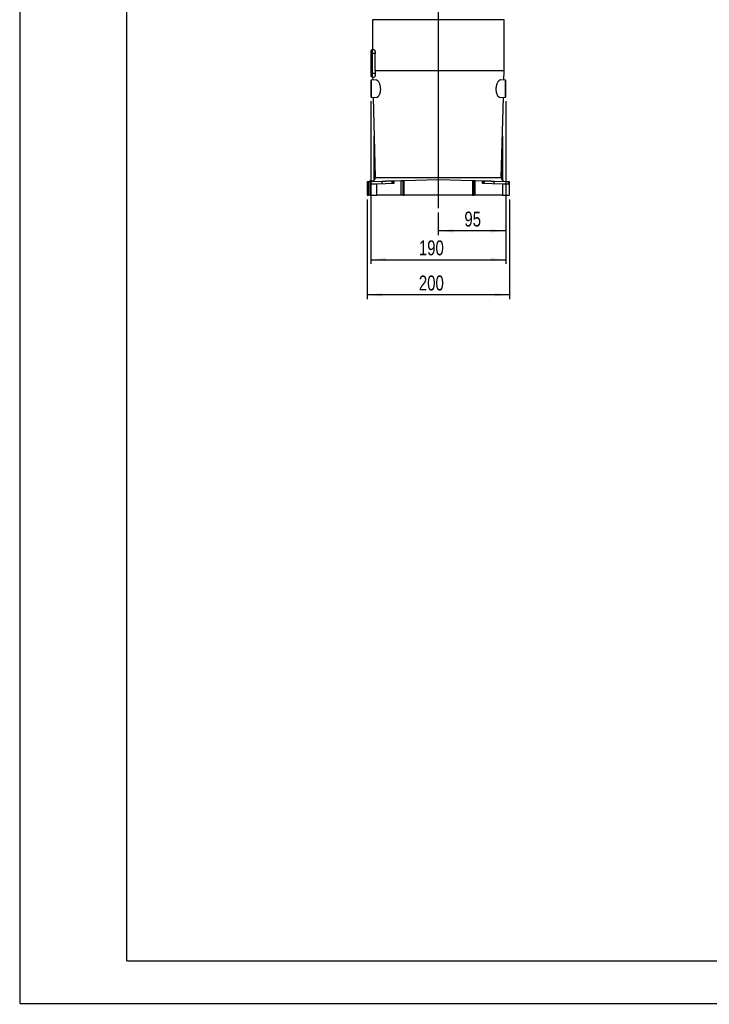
# Model space of a CAD drawing. Extents: x 0 to 841, y 0 to 594.
# Tile 1 of 142: x 0 to 162, y 0 to 231. Entities that reach past the tile are written whole.
import ezdxf

# ---------------------------------------------------------------- set-up
doc = ezdxf.new("R2010")
doc.units = 0
doc.layers.get('0').update_dxf_attribs({"linetype": 'CONTINUOUS'})
doc.styles.add('SLDTEXTSTYLE0', font='TXT', dxfattribs={"width": 0.75})
doc.styles.add('SLDTEXTSTYLE2', font='TXT', dxfattribs={"width": 0.7})
doc.styles.add('SLDTEXTSTYLE3', font='TXT', dxfattribs={"width": 0.6875})
doc.dimstyles.new('SLDDIMSTYLE16', dxfattribs={"dimtxt": 3.5, "dimasz": 3.556, "dimexe": 0, "dimexo": 0.0625, "dimgap": 0.875, "dimtad": 1, "dimlfac": 2.5, "dimrnd": 1e-09, "dimzin": 12, "dimtxsty": 'SLDTEXTSTYLE0', "dimblk1": 'NONE', "dimblk2": 'NONE', "dimsah": 1, "dimcen": 0, "dimazin": 3, "dimtol": 1, "dimtp": 0.018, "dimtfac": 1, "dimtdec": 3, "dimtmove": 0, "dimatfit": 3, "dimtolj": 1})
doc.dimstyles.new('SLDDIMSTYLE17', dxfattribs={"dimtxt": 3.5, "dimasz": 3.556, "dimexe": 0, "dimexo": 0.0625, "dimgap": 0.875, "dimtad": 1, "dimlfac": 2.5, "dimrnd": 1e-09, "dimzin": 12, "dimtxsty": 'SLDTEXTSTYLE0', "dimblk1": 'NONE', "dimblk2": 'NONE', "dimsah": 1, "dimcen": 0, "dimazin": 3, "dimtol": 1, "dimtp": 0.012, "dimtfac": 1, "dimtdec": 3, "dimtmove": 0, "dimatfit": 3, "dimtolj": 1})
doc.dimstyles.new('SLDDIMSTYLE18', dxfattribs={"dimtxt": 3.5, "dimasz": 3.556, "dimexe": 0, "dimexo": 0.0625, "dimgap": 0.875, "dimtad": 1, "dimlfac": 2.5, "dimrnd": 1e-09, "dimzin": 12, "dimtxsty": 'SLDTEXTSTYLE0', "dimblk1": 'NONE', "dimblk2": 'NONE', "dimsah": 1, "dimcen": 0, "dimazin": 3, "dimtol": 1, "dimtp": 0.01, "dimtfac": 1, "dimtmove": 0, "dimatfit": 3, "dimtolj": 1})
doc.dimstyles.new('SLDDIMSTYLE2', dxfattribs={"dimtxt": 3.5, "dimasz": 3.556, "dimexe": 0, "dimexo": 0.0625, "dimgap": 0.875, "dimtad": 1, "dimlfac": 6, "dimrnd": 1e-09, "dimzin": 12, "dimtxsty": 'SLDTEXTSTYLE0', "dimsah": 1, "dimcen": 0.09, "dimazin": 3, "dimtfac": 1, "dimtofl": 0, "dimtmove": 0, "dimatfit": 3, "dimtolj": 1, "dimtzin": 12})

# ---------------------------------------------------------------- blocks, each defined once
blk = doc.blocks.new('_D_25')
at = {"color": 7, "linetype": 'CONTINUOUS'}
for p, q in [((113.91, 211.77), (113.91, 180.36)), ((98.08, 185.64), (98.08, 180.36)), ((113.91, 181.36), (98.08, 181.36))]:
    blk.add_line(p, q, dxfattribs=at)
for points in [[(98.08, 181.36), (101.63, 180.97), (101.63, 181.74)], [(113.91, 181.36), (110.35, 181.74), (110.35, 180.97)]]:
    blk.add_solid(points, dxfattribs=at)
at = {"color": 7, "linetype": 'CONTINUOUS', "insert": (104.19, 185.87, -45.27), "char_height": 3.5, "attachment_point": 1, "style": 'SLDTEXTSTYLE0'}
blk.add_mtext('95', dxfattribs=at)
blk = doc.blocks.new('_D_26')
at = {"color": 7, "linetype": 'CONTINUOUS'}
for p, q in [((82.24, 211.77), (82.24, 173.59)), ((113.91, 211.77), (113.91, 173.59)), ((82.24, 174.59), (113.91, 174.59))]:
    blk.add_line(p, q, dxfattribs=at)
for points in [[(82.24, 174.59), (85.8, 174.21), (85.8, 174.97)], [(113.91, 174.59), (110.35, 174.97), (110.35, 174.21)]]:
    blk.add_solid(points, dxfattribs=at)
at = {"color": 7, "linetype": 'CONTINUOUS', "insert": (93.52, 179.11, -45.27), "char_height": 3.5, "attachment_point": 1, "style": 'SLDTEXTSTYLE0'}
blk.add_mtext('190', dxfattribs=at)
blk = doc.blocks.new('_D_27')
at = {"color": 7, "linetype": 'CONTINUOUS'}
for p, q in [((81.41, 188.69), (81.41, 165.36)), ((114.74, 188.69), (114.74, 165.36)), ((114.74, 166.36), (81.41, 166.36))]:
    blk.add_line(p, q, dxfattribs=at)
for points in [[(81.41, 166.36), (84.97, 165.97), (84.97, 166.74)], [(114.74, 166.36), (111.19, 166.74), (111.19, 165.97)]]:
    blk.add_solid(points, dxfattribs=at)
at = {"color": 7, "linetype": 'CONTINUOUS', "insert": (93.52, 170.87, -45.27), "char_height": 3.5, "attachment_point": 1, "style": 'SLDTEXTSTYLE0'}
blk.add_mtext('200', dxfattribs=at)
blk = doc.blocks.new('SW_CENTERMARKSYMBOL_7')
at = {"color": 0, "linetype": 'CONTINUOUS'}
for p, q in [((0, 0.83), (0, 13.8)), ((-0.83, 0), (-19.12, 0)), ((0, 0), (-0.42, 0)), ((0, 0), (0, 0.42)), ((0, 0), (0, -0.42)), ((0, 0), (0.42, 0)), ((0.83, 0), (19.13, 0)), ((0, -0.83), (0, -195.05))]:
    blk.add_line(p, q, dxfattribs=at)
blk = doc.blocks.new('_D_70')
at = {"color": 7, "linetype": 'CONTINUOUS'}
for centre, start, end in [((568.28, 493.68), 153.4349, 206.5651), ((564.64, 493.68), 333.4349, 26.5651)]:
    blk.add_arc(centre, 10.12, start, end, dxfattribs=at)
at = {"color": 7, "linetype": 'CONTINUOUS', "char_height": 3.5, "attachment_point": 1}
for s, insert, style in [('+', (559.22, 498.19, -108.66), 'SLDTEXTSTYLE0'), ('0.018', (562.05, 498.19, -108.66), 'SLDTEXTSTYLE0'), ('%%c', (539.34, 493.67, -108.66), 'SLDTEXTSTYLE0'), ('12 H7', (544.62, 493.72, -108.66), 'SLDTEXTSTYLE2'), ('0', (562.05, 493.67, -108.66), 'SLDTEXTSTYLE0'), ('depth 3', (576.07, 493.72, -108.66), 'SLDTEXTSTYLE0')]:
    blk.add_mtext(s, dxfattribs=dict(at, insert=insert, style=style))
blk = doc.blocks.new('_NONE')
blk = doc.blocks.new('_D_71')
at = {"color": 7, "linetype": 'CONTINUOUS'}
for centre, start, end in [((561.06, 536.75), 153.4349, 206.5651), ((557.43, 536.75), 333.4349, 26.5651)]:
    blk.add_arc(centre, 10.12, start, end, dxfattribs=at)
at = {"color": 7, "linetype": 'CONTINUOUS', "char_height": 3.5, "attachment_point": 1}
for s, insert, style in [('+', (552.01, 541.26, -108.66), 'SLDTEXTSTYLE0'), ('0.012', (554.84, 541.26, -108.66), 'SLDTEXTSTYLE0'), ('%%c', (534.72, 536.73, -108.66), 'SLDTEXTSTYLE0'), ('4 H7', (539.99, 536.79, -108.66), 'SLDTEXTSTYLE3'), ('0', (554.84, 536.73, -108.66), 'SLDTEXTSTYLE0'), ('depth 4', (568.86, 536.79, -108.66), 'SLDTEXTSTYLE0')]:
    blk.add_mtext(s, dxfattribs=dict(at, insert=insert, style=style))
blk = doc.blocks.new('_D_72')
at = {"color": 7, "linetype": 'CONTINUOUS'}
for centre, start, end in [((561.43, 563.82), 153.4349, 206.5651), ((555.2, 563.82), 333.4349, 26.5651)]:
    blk.add_arc(centre, 10.12, start, end, dxfattribs=at)
at = {"color": 7, "linetype": 'CONTINUOUS', "char_height": 3.5, "attachment_point": 1}
for s, insert, style in [('0.01', (555.2, 568.33, -108.66), 'SLDTEXTSTYLE0'), ('+', (552.38, 568.33, -108.66), 'SLDTEXTSTYLE0'), ('2x', (530.25, 563.86, -108.66), 'SLDTEXTSTYLE0'), ('%%c', (535.08, 563.8, -108.66), 'SLDTEXTSTYLE0'), ('3 H7', (540.36, 563.86, -108.66), 'SLDTEXTSTYLE3'), ('0', (555.2, 563.8, -108.66), 'SLDTEXTSTYLE0'), ('depth 5', (566.64, 563.86, -108.66), 'SLDTEXTSTYLE0')]:
    blk.add_mtext(s, dxfattribs=dict(at, insert=insert, style=style))

msp = doc.modelspace()

# ---------------------------------------------------------------- linework, layer by layer
at = {"color": 7, "linetype": 'CONTINUOUS'}
for p, q in [((0.0788, 0.2148), (0.0788, 594.2148)), ((25.0788, 10.2148), (25.0788, 584.2148)), ((82.6595, 230.856), (82.6595, 223.7866)), ((113.4928, 218.856), (113.4928, 230.856)), ((82.5812, 222.9393), (82.2595, 222.9393)), ((82.2595, 222.9393), (82.2595, 218.2726)), ((83.062, 223.8007), (82.5812, 223.7839)), ((82.5812, 223.7839), (82.5812, 222.9393)), ((83.2916, 222.9393), (82.5812, 222.9393)), ((82.5812, 222.9393), (82.5812, 218.2726)), ((83.2916, 218.856), (83.2916, 222.9393)), ((82.5812, 218.2726), (82.2595, 218.2726)), ((83.3077, 218.2726), (82.5812, 218.2726)), ((82.5812, 218.2726), (82.5812, 217.4281)), ((82.5812, 217.4281), (83.1009, 217.4099)), ((82.697, 217.424), (82.7158, 216.7058)), ((113.4928, 218.856), (83.2916, 218.856)), ((83.2916, 218.856), (83.3077, 218.2726)), ((113.4365, 216.7058), (113.4928, 218.856)), ((82.3261, 216.6922), (82.2428, 216.606)), ((82.2428, 216.606), (82.2428, 212.7726)), ((83.5515, 216.735), (82.3261, 216.6922)), ((82.3261, 216.6922), (82.3261, 212.6864)), ((113.8262, 216.6922), (112.6008, 216.735)), ((113.8262, 212.6864), (113.8262, 216.6922)), ((113.9095, 216.606), (113.8262, 216.6922)), ((113.9095, 212.7726), (113.9095, 216.606)), ((82.2428, 212.7726), (82.3261, 212.6864)), ((82.3261, 212.6864), (83.665, 212.6396)), ((82.8215, 212.6691), (83.3142, 193.855)), ((112.4873, 212.6396), (113.8262, 212.6864)), ((112.8381, 193.855), (113.3308, 212.6691)), ((113.8262, 212.6864), (113.9095, 212.7726)), ((83.0595, 193.1966), (83.0595, 203.5806)), ((113.0928, 203.5806), (113.0928, 193.1966)), ((83.0761, 202.9441), (83.0761, 193.2144)), ((113.0761, 193.2144), (113.0761, 202.9441)), ((81.4095, 192.9195), (81.4095, 189.6893)), ((81.7428, 189.6893), (81.7428, 192.9283)), ((82.3932, 193.106), (82.0761, 193.106)), ((82.0761, 193.106), (82.0761, 192.937)), ((82.0761, 192.937), (82.0761, 192.3537)), ((82.0761, 192.3537), (82.0761, 189.6893)), ((82.3804, 192.945), (84.9607, 193.0125)), ((82.3804, 192.3616), (82.3804, 192.945)), ((82.3932, 192.9453), (82.3932, 193.106)), ((82.3932, 193.106), (82.9587, 193.106)), ((83.6992, 192.3962), (87.7588, 192.5025)), ((83.6992, 189.6893), (83.6992, 192.3962)), ((84.9607, 192.4292), (84.9607, 193.0125)), ((87.2333, 193.072), (87.4354, 193.0773)), ((87.2333, 192.4887), (87.2333, 193.072)), ((87.4354, 193.0773), (87.4354, 192.494)), ((87.7588, 193.0858), (89.4182, 193.1292)), ((87.7588, 192.5025), (87.7588, 193.0858)), ((89.4182, 189.6893), (89.4182, 193.1292)), ((89.7428, 193.1377), (89.7428, 189.6893)), ((90.0761, 193.1465), (98.0522, 193.3553)), ((90.0761, 189.6893), (90.0761, 193.1465)), ((98.1001, 193.3553), (106.0761, 193.1465)), ((106.0761, 193.1465), (106.0761, 189.6893)), ((106.4095, 189.6893), (106.4095, 193.1377)), ((106.7341, 189.6893), (106.7341, 193.1292)), ((106.7341, 193.1292), (108.3935, 193.0858)), ((108.3935, 193.0858), (108.3935, 192.5025)), ((108.3935, 192.5025), (113.1198, 192.3787)), ((108.7169, 192.494), (108.7169, 193.0773)), ((108.7169, 193.0773), (108.919, 193.072)), ((108.919, 192.4887), (108.919, 193.072)), ((111.1916, 192.4292), (111.1916, 193.0125)), ((111.1916, 193.0125), (114.4385, 192.9275)), ((113.1198, 192.3787), (113.1198, 189.6893)), ((114.4385, 192.9275), (114.4385, 192.3442)), ((114.7428, 192.3362), (114.7428, 192.9195)), ((114.7428, 189.6893), (114.7428, 192.3362)), ((81.4095, 189.6893), (81.7428, 189.6893)), ((82.0761, 189.6893), (81.7428, 189.6893)), ((82.0761, 189.6893), (83.6992, 189.6893)), ((89.4182, 189.6893), (83.6992, 189.6893)), ((89.7428, 189.6893), (89.4182, 189.6893)), ((89.7428, 189.6893), (90.0761, 189.6893)), ((106.0761, 189.6893), (90.0761, 189.6893)), ((106.0761, 189.6893), (106.4095, 189.6893)), ((106.7341, 189.6893), (106.4095, 189.6893)), ((113.1198, 189.6893), (106.7341, 189.6893)), ((113.1198, 189.6893), (114.7428, 189.6893)), ((25.0788, 10.2148), (831.0788, 10.2148)), ((0.0788, 0.2148), (841.0788, 0.2148))]:
    msp.add_line(p, q, dxfattribs=at)
at = {"color": 8, "linetype": 'CONTINUOUS'}
for p, q in [((113.4928, 230.856), (82.6595, 230.856)), ((83.3142, 193.855), (112.8381, 193.855))]:
    msp.add_line(p, q, dxfattribs=at)
at = {"color": 7, "linetype": 'CONTINUOUS'}
for centre, radius, start, end in [((82.5928, 223.4507), 0.3333, 92, 180), ((82.5928, 217.7612), 0.3333, 180, 268), ((82.3978, 193.831), 0.9167, 286.579847, 1.5), ((98.0761, 192.439), 0.9167, 88.5, 91.5), ((113.7545, 193.831), 0.9167, 178.5, 253.426296)]:
    msp.add_arc(centre, radius, start, end, dxfattribs=at)
for points in [[(82.2595, 223.4507), (82.2595, 223.4507), (82.2595, 223.2216), (82.2595, 222.9393)], [(82.2595, 218.2726), (82.2595, 217.9904), (82.2595, 217.7612), (82.2595, 217.7612)]]:
    msp.add_open_spline(points, degree=3, dxfattribs=at)
for points, knots in [([(83.062, 223.8007), (83.0752, 223.8011), (83.0886, 223.796), (83.1087, 223.7805), (83.1154, 223.774), (83.1289, 223.7583), (83.1357, 223.7491), (83.1558, 223.7177), (83.1688, 223.6919), (83.1939, 223.6308), (83.2061, 223.595), (83.2285, 223.5162), (83.2387, 223.4731), (83.2524, 223.4027), (83.2568, 223.3781), (83.2647, 223.3279), (83.2683, 223.3022), (83.278, 223.2235), (83.283, 223.1689), (83.2899, 223.0552), (83.2916, 222.9975), (83.2916, 222.9393)], [0, 0, 0, 0, 0.125, 0.125, 0.1875, 0.1875, 0.25, 0.25, 0.375, 0.375, 0.5, 0.5, 0.625, 0.625, 0.6875, 0.6875, 0.75, 0.75, 0.875, 0.875, 1, 1, 1, 1]), ([(83.3077, 218.2726), (83.3093, 218.2145), (83.3092, 218.1574), (83.3055, 218.045), (83.302, 217.9892), (83.2919, 217.8836), (83.2853, 217.8336), (83.2735, 217.7628), (83.2692, 217.7398), (83.2601, 217.6962), (83.2552, 217.6754), (83.2401, 217.6162), (83.2289, 217.5807), (83.2052, 217.5188), (83.1928, 217.4931), (83.1672, 217.4513), (83.1539, 217.4354), (83.1274, 217.4145), (83.1141, 217.4095), (83.1009, 217.4099)], [0, 0, 0, 0, 0.125, 0.125, 0.25, 0.25, 0.375, 0.375, 0.4375, 0.4375, 0.5, 0.5, 0.625, 0.625, 0.75, 0.75, 0.875, 0.875, 1, 1, 1, 1]), ([(83.5515, 216.735), (83.5978, 216.7366), (83.6456, 216.7251), (83.7193, 216.6896), (83.7443, 216.6747), (83.7947, 216.6388), (83.8204, 216.6175), (83.8974, 216.5453), (83.9483, 216.486), (84.0236, 216.3808), (84.0485, 216.343), (84.0979, 216.2617), (84.1223, 216.218), (84.1933, 216.0808), (84.2378, 215.9806), (84.2992, 215.8164), (84.3188, 215.7594), (84.3559, 215.6404), (84.3734, 215.5788), (84.421, 215.3908), (84.447, 215.2601), (84.4761, 215.0557), (84.4842, 214.9856), (84.4966, 214.8451), (84.5009, 214.7749), (84.5057, 214.6345), (84.5062, 214.5643), (84.5034, 214.4241), (84.5, 214.3536), (84.4844, 214.1451), (84.4668, 214.0117), (84.4307, 213.8197), (84.417, 213.7567), (84.387, 213.6354), (84.3707, 213.5771), (84.3359, 213.465), (84.3173, 213.4112), (84.2781, 213.3079), (84.2574, 213.2582), (84.1932, 213.1178), (84.1479, 213.0355), (84.0537, 212.8922), (84.0044, 212.831), (83.9065, 212.7342), (83.8576, 212.6979), (83.7845, 212.6617), (83.7601, 212.6527), (83.7121, 212.6413), (83.6884, 212.6388), (83.665, 212.6396)], [0, 0, 0, 0, 0.0625, 0.0625, 0.09375, 0.09375, 0.125, 0.125, 0.1875, 0.1875, 0.21875, 0.21875, 0.25, 0.25, 0.3125, 0.3125, 0.34375, 0.34375, 0.375, 0.375, 0.4375, 0.4375, 0.46875, 0.46875, 0.5, 0.5, 0.53125, 0.53125, 0.5625, 0.5625, 0.625, 0.625, 0.65625, 0.65625, 0.6875, 0.6875, 0.71875, 0.71875, 0.75, 0.75, 0.8125, 0.8125, 0.875, 0.875, 0.9375, 0.9375, 0.96875, 0.96875, 1, 1, 1, 1]), ([(112.4873, 212.6396), (112.4406, 212.638), (112.3931, 212.6494), (112.3206, 212.685), (112.2962, 212.7), (112.2472, 212.7361), (112.2224, 212.7575), (112.1485, 212.8303), (112.1003, 212.8901), (112.0299, 212.9966), (112.0068, 213.0349), (111.9614, 213.1174), (111.9391, 213.1618), (111.8751, 213.3012), (111.836, 213.4031), (111.7836, 213.5701), (111.7673, 213.6282), (111.7369, 213.7494), (111.7232, 213.8118), (111.6869, 214.0025), (111.6691, 214.1349), (111.653, 214.3419), (111.6494, 214.4126), (111.6462, 214.5541), (111.6465, 214.6252), (111.6533, 214.8389), (111.6655, 214.9783), (111.7037, 215.251), (111.7302, 215.3854), (111.7935, 215.6368), (111.8304, 215.7551), (111.9133, 215.9777), (111.958, 216.0787), (112.0287, 216.2158), (112.0529, 216.2591), (112.1024, 216.3409), (112.1276, 216.3793), (112.2033, 216.4852), (112.2543, 216.5445), (112.3309, 216.6167), (112.3565, 216.6379), (112.4074, 216.6743), (112.4324, 216.6894), (112.5065, 216.7251), (112.5544, 216.7366), (112.6008, 216.735)], [0, 0, 0, 0, 0.0625, 0.0625, 0.09375, 0.09375, 0.125, 0.125, 0.1875, 0.1875, 0.21875, 0.21875, 0.25, 0.25, 0.3125, 0.3125, 0.34375, 0.34375, 0.375, 0.375, 0.4375, 0.4375, 0.46875, 0.46875, 0.5, 0.5, 0.5625, 0.5625, 0.625, 0.625, 0.6875, 0.6875, 0.75, 0.75, 0.78125, 0.78125, 0.8125, 0.8125, 0.875, 0.875, 0.90625, 0.90625, 0.9375, 0.9375, 1, 1, 1, 1]), ([(81.4095, 192.9195), (81.4096, 192.9195), (81.4099, 192.9195), (81.412, 192.9196), (81.4153, 192.9197), (81.42, 192.9198), (81.426, 192.92), (81.4385, 192.9203), (81.4627, 192.9209), (81.503, 192.922), (81.5481, 192.9232), (81.5943, 192.9244), (81.6427, 192.9256), (81.6922, 192.9269), (81.7259, 192.9278), (81.7428, 192.9283)], [0, 0, 0, 0, 0.04085012, 0.08136145, 0.12169822, 0.16202678, 0.2025136, 0.24332321, 0.37156689, 0.49998915, 0.60492416, 0.71003714, 0.80695183, 0.90284936, 1, 1, 1, 1]), ([(81.7428, 192.9283), (81.7507, 192.9285), (81.7664, 192.9289), (81.7899, 192.9295), (81.8129, 192.9301), (81.8357, 192.9307), (81.8581, 192.9313), (81.8912, 192.9321), (81.9334, 192.9332), (81.9797, 192.9345), (82.0186, 192.9355), (82.0461, 192.9362), (82.064, 192.9367), (82.0743, 192.9369), (82.0755, 192.937), (82.0761, 192.937)], [0, 0, 0, 0, 0.04530772, 0.0902013, 0.1349051, 0.17964629, 0.22465151, 0.27014343, 0.38479839, 0.50010199, 0.61507953, 0.73004374, 0.82033845, 0.90971599, 1, 1, 1, 1]), ([(82.0761, 192.937), (82.0763, 192.937), (82.0767, 192.937), (82.0793, 192.9371), (82.0836, 192.9372), (82.0897, 192.9373), (82.1016, 192.9377), (82.1238, 192.9382), (82.1604, 192.9392), (82.2023, 192.9403), (82.2454, 192.9414), (82.2898, 192.9426), (82.3343, 192.9437), (82.365, 192.9446), (82.3804, 192.945)], [0, 0, 0, 0, 0.04910185, 0.09780337, 0.14636101, 0.19503347, 0.24407764, 0.37194228, 0.49998943, 0.60906105, 0.71831527, 0.81239403, 0.90567229, 1, 1, 1, 1]), ([(82.0761, 192.3537), (82.0763, 192.3537), (82.0766, 192.3537), (82.0791, 192.3537), (82.0831, 192.3538), (82.0886, 192.354), (82.0958, 192.3542), (82.1106, 192.3546), (82.139, 192.3553), (82.1907, 192.3567), (82.2574, 192.3584), (82.3674, 192.3613), (82.5306, 192.3656), (82.7265, 192.3707), (82.892, 192.375), (83.0268, 192.3785), (83.1654, 192.3822), (83.2911, 192.3855), (83.4034, 192.3884), (83.5012, 192.391), (83.5999, 192.3936), (83.666, 192.3953), (83.6992, 192.3962)], [0, 0, 0, 0, 0.02000669, 0.03999324, 0.05997885, 0.07998274, 0.10002405, 0.12012183, 0.18184783, 0.24345243, 0.30667787, 0.37015062, 0.49992958, 0.61037597, 0.670482, 0.73062318, 0.78809398, 0.84559897, 0.8842484, 0.9227733, 0.96131133, 1, 1, 1, 1]), ([(84.9607, 193.0125), (84.981, 193.0131), (85.0214, 193.0141), (85.0819, 193.0157), (85.1421, 193.0173), (85.2021, 193.0188), (85.2618, 193.0204), (85.3213, 193.022), (85.3805, 193.0235), (85.4903, 193.0264), (85.6486, 193.0305), (85.8461, 193.0357), (86.0319, 193.0406), (86.2597, 193.0465), (86.5182, 193.0533), (86.738, 193.0591), (86.888, 193.063), (86.9894, 193.0656), (87.0764, 193.0679), (87.1364, 193.0695), (87.1759, 193.0705), (87.2012, 193.0712), (87.221, 193.0717), (87.2292, 193.0719), (87.2333, 193.072)], [0, 0, 0, 0, 0.01749418, 0.03496152, 0.0524124, 0.06985719, 0.08730629, 0.10477009, 0.12225894, 0.13978317, 0.20273644, 0.26573732, 0.32513171, 0.38450604, 0.5000221, 0.61553471, 0.67485683, 0.73429384, 0.79723967, 0.86023507, 0.89522503, 0.93012697, 0.96502418, 1, 1, 1, 1]), ([(87.4354, 193.0773), (87.4363, 193.0773), (87.438, 193.0774), (87.4426, 193.0775), (87.4487, 193.0777), (87.4564, 193.0779), (87.4709, 193.0783), (87.4962, 193.0789), (87.5354, 193.0799), (87.5785, 193.0811), (87.622, 193.0822), (87.6669, 193.0834), (87.7123, 193.0846), (87.7432, 193.0854), (87.7588, 193.0858)], [0, 0, 0, 0, 0.04881282, 0.09724594, 0.14554263, 0.19394822, 0.24270639, 0.37125152, 0.49998445, 0.60627138, 0.7127451, 0.80868779, 0.9038083, 1, 1, 1, 1]), ([(89.4182, 193.1292), (89.4259, 193.1294), (89.4414, 193.1299), (89.4643, 193.1305), (89.4868, 193.131), (89.509, 193.1316), (89.5308, 193.1322), (89.5632, 193.133), (89.6043, 193.1341), (89.6494, 193.1353), (89.6872, 193.1363), (89.7139, 193.137), (89.7311, 193.1374), (89.741, 193.1377), (89.7422, 193.1377), (89.7428, 193.1377)], [0, 0, 0, 0, 0.04518173, 0.08996636, 0.13456912, 0.17920788, 0.22409998, 0.26945913, 0.38445523, 0.50009774, 0.61540231, 0.7307201, 0.82076617, 0.90994304, 1, 1, 1, 1]), ([(89.7428, 193.1377), (89.7429, 193.1377), (89.7432, 193.1378), (89.7453, 193.1378), (89.7486, 193.1379), (89.7533, 193.138), (89.7593, 193.1382), (89.7719, 193.1385), (89.796, 193.1391), (89.8363, 193.1402), (89.8814, 193.1414), (89.9277, 193.1426), (89.976, 193.1439), (90.0255, 193.1451), (90.0592, 193.146), (90.0761, 193.1465)], [0, 0, 0, 0, 0.040850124, 0.081361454, 0.121698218, 0.16202678, 0.202513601, 0.243323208, 0.371566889, 0.499989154, 0.604924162, 0.710037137, 0.806951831, 0.902849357, 1, 1, 1, 1]), ([(106.0761, 193.1465), (106.0835, 193.1463), (106.098, 193.1459), (106.1196, 193.1453), (106.1409, 193.1448), (106.1619, 193.1442), (106.1826, 193.1437), (106.2029, 193.1432), (106.2329, 193.1424), (106.2708, 193.1414), (106.316, 193.1402), (106.3563, 193.1391), (106.3837, 193.1384), (106.3996, 193.138), (106.408, 193.1378), (106.409, 193.1378), (106.4095, 193.1377)], [0, 0, 0, 0, 0.04191499, 0.08338136, 0.12457354, 0.16566947, 0.20684831, 0.24828816, 0.29016379, 0.39509537, 0.50018177, 0.62842598, 0.75682673, 0.83799406, 0.91860762, 1, 1, 1, 1]), ([(106.4095, 193.1377), (106.4096, 193.1377), (106.4099, 193.1377), (106.4124, 193.1377), (106.4163, 193.1376), (106.4219, 193.1374), (106.429, 193.1372), (106.4421, 193.1369), (106.465, 193.1363), (106.5028, 193.1353), (106.548, 193.1341), (106.5957, 193.1329), (106.6429, 193.1316), (106.6879, 193.1305), (106.7187, 193.1297), (106.7341, 193.1292)], [0, 0, 0, 0, 0.04517539, 0.08995394, 0.13455121, 0.17918541, 0.22407422, 0.26943163, 0.38441333, 0.500054, 0.61536033, 0.7306925, 0.8207436, 0.90993055, 1, 1, 1, 1]), ([(108.3935, 193.0858), (108.4013, 193.0856), (108.4169, 193.0852), (108.44, 193.0846), (108.4627, 193.084), (108.485, 193.0834), (108.5069, 193.0828), (108.5369, 193.082), (108.5737, 193.0811), (108.6169, 193.0799), (108.6561, 193.0789), (108.6841, 193.0782), (108.7016, 193.0777), (108.7121, 193.0774), (108.7153, 193.0774), (108.7169, 193.0773)], [0, 0, 0, 0, 0.048316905, 0.096154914, 0.143746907, 0.191329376, 0.239138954, 0.287408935, 0.393690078, 0.500143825, 0.628687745, 0.757405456, 0.838338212, 0.918824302, 1, 1, 1, 1]), ([(108.919, 193.072), (108.9209, 193.072), (108.9247, 193.0719), (108.9324, 193.0717), (108.9413, 193.0714), (108.9518, 193.0712), (108.9637, 193.0709), (108.9771, 193.0705), (108.992, 193.0701), (109.0224, 193.0693), (109.0759, 193.0679), (109.1628, 193.0656), (109.2642, 193.063), (109.4143, 193.0591), (109.6341, 193.0533), (109.8926, 193.0465), (110.1203, 193.0406), (110.3061, 193.0357), (110.5036, 193.0305), (110.6812, 193.0259), (110.8307, 193.022), (110.95, 193.0188), (111.0703, 193.0157), (111.1511, 193.0136), (111.1916, 193.0125)], [0, 0, 0, 0, 0.01749284, 0.0349589, 0.05240857, 0.06985223, 0.08730032, 0.10476323, 0.12225134, 0.13977499, 0.20272056, 0.26571623, 0.32510441, 0.38447536, 0.49998795, 0.61550402, 0.67482952, 0.73427274, 0.79722377, 0.86022687, 0.89521815, 0.930122, 0.96502156, 1, 1, 1, 1]), ([(113.1198, 192.3787), (113.1364, 192.3783), (113.1695, 192.3774), (113.2191, 192.3761), (113.2685, 192.3748), (113.3176, 192.3735), (113.3665, 192.3722), (113.4153, 192.371), (113.4638, 192.3697), (113.5436, 192.3676), (113.6536, 192.3647), (113.7921, 192.3611), (113.927, 192.3576), (114.0925, 192.3532), (114.2884, 192.3481), (114.4516, 192.3438), (114.5616, 192.3409), (114.6282, 192.3392), (114.68, 192.3378), (114.7123, 192.337), (114.731, 192.3365), (114.741, 192.3362), (114.7422, 192.3362), (114.7428, 192.3362)], [0, 0, 0, 0, 0.0193667, 0.03868071, 0.0579591, 0.07721902, 0.0964777, 0.11575233, 0.13506011, 0.1544181, 0.21188906, 0.26939085, 0.32949916, 0.38963945, 0.50008204, 0.62989653, 0.69321514, 0.75656538, 0.81813583, 0.87989442, 0.92001306, 0.95999707, 1, 1, 1, 1]), ([(114.4385, 192.9275), (114.4463, 192.9273), (114.4617, 192.9269), (114.4845, 192.9263), (114.5069, 192.9257), (114.5287, 192.9251), (114.5501, 192.9246), (114.58, 192.9238), (114.6166, 192.9228), (114.6585, 192.9217), (114.6951, 192.9208), (114.7197, 192.9201), (114.7339, 192.9198), (114.7414, 192.9196), (114.7424, 192.9195), (114.7428, 192.9195)], [0, 0, 0, 0, 0.04738038, 0.09429222, 0.14096305, 0.18762391, 0.234506, 0.28183728, 0.39090337, 0.50013917, 0.62800226, 0.75603675, 0.83743893, 0.91836059, 1, 1, 1, 1])]:
    msp.add_open_spline(points, degree=3, knots=knots, dxfattribs=at)

# ---------------------------------------------------------------- block references
msp.add_blockref('SW_CENTERMARKSYMBOL_7', (98.0761, 381.6893), dxfattribs=at)

# ---------------------------------------------------------------- dimensions: what is measured, and where the dimension line sits
for p1, text, dimstyle, picture, middle in [((0.8135, 0.8645), '2x<> depth 5', 'SLDDIMSTYLE18', '_D_72', (557.2953, 559.2902)), ((1.1114, 1.1265), '<> depth 4', 'SLDDIMSTYLE17', '_D_71', (560.6367, 532.2229)), ((3.3042, 3.4074), '<> depth 3', 'SLDDIMSTYLE16', '_D_70', (566.5582, 489.1551))]:
    dim = msp.add_diameter_dim_2p(p1=p1, p2=(0, 0), text=text, dimstyle=dimstyle, dxfattribs=at)
    dim.commit()
    dim.dimension.update_dxf_attribs({"geometry": picture, "text_midpoint": middle, "dimtype": 163})
for base, p1, p2, picture, middle in [((113.9095, 174.5933), (82.2428, 212.7726), (113.9095, 212.7726), '_D_26', (97.4003, 174.5933)), ((98.0761, 181.356), (113.9095, 212.7726), (98.0761, 186.6418), '_D_25', (106.7774, 181.356)), ((81.4095, 166.356), (114.7428, 189.6893), (81.4095, 189.6893), '_D_27', (97.4003, 166.356))]:
    dim = msp.add_linear_dim(base=base, p1=p1, p2=p2, dimstyle='SLDDIMSTYLE2', dxfattribs=at)
    dim.commit()
    dim.dimension.update_dxf_attribs({"geometry": picture, "text_midpoint": middle, "dimtype": 160})

doc.saveas('drawing.dxf')
